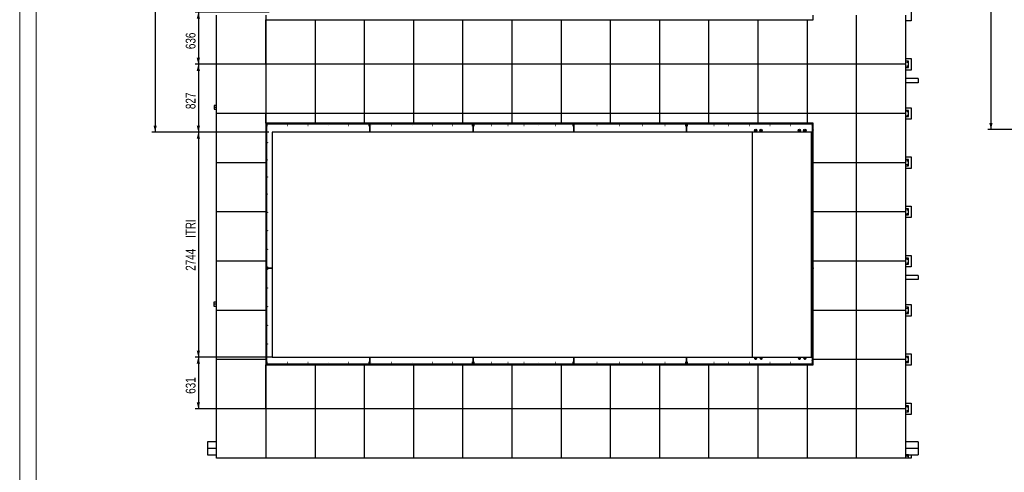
# Model space of a CAD drawing. Header units: millimetres. Extents: x 0 to 841, y 0 to 594.
# Tile 5 of 155: x 0 to 300, y 265 to 403. Entities that reach past the tile are written whole.
import ezdxf

# ---------------------------------------------------------------- set-up
doc = ezdxf.new("R2010")
doc.units = ezdxf.units.MM
doc.layers.add('COTES', color=1, linetype='Continuous')
doc.layers.add('TRAIT-FORT', color=4, linetype='Continuous', lineweight=25)
doc.styles.add('SLDTEXTSTYLE0', font='TXT', dxfattribs={"width": 0.75})
doc.dimstyles.new('SLDDIMSTYLE0', dxfattribs={"dimtxt": 3, "dimasz": 2, "dimexe": 0, "dimexo": 0.0625, "dimgap": 0.75, "dimtad": 1, "dimlfac": 40, "dimrnd": 1e-09, "dimzin": 12, "dimdsep": 46, "dimtxsty": 'SLDTEXTSTYLE0', "dimsah": 1, "dimcen": 0.09, "dimadec": 0, "dimazin": 3, "dimtfac": 1, "dimtofl": 0, "dimtmove": 0, "dimatfit": 3, "dimfxl": 1, "dimfrac": 2, "dimtolj": 1, "dimtzin": 12, "dimarcsym": 0})
doc.dimstyles.new('SLDDIMSTYLE1', dxfattribs={"dimtxt": 3, "dimasz": 2, "dimexe": 0, "dimexo": 0.0625, "dimgap": 0.75, "dimtad": 1, "dimdec": 0, "dimlfac": 40, "dimrnd": 1e-09, "dimzin": 12, "dimdsep": 46, "dimtxsty": 'SLDTEXTSTYLE0', "dimsah": 1, "dimcen": 0.09, "dimadec": 0, "dimazin": 3, "dimtfac": 1, "dimtdec": 0, "dimtofl": 0, "dimtmove": 0, "dimatfit": 3, "dimfxl": 1, "dimfrac": 2, "dimtolj": 1, "dimtzin": 12, "dimarcsym": 0})

# ---------------------------------------------------------------- blocks, each defined once
blk = doc.blocks.new('_D_2')
at = {"layer": 'COTES', "color": 1, "transparency": 16777216}
for p, q in [((76.01, 405.57), (53.47, 405.57)), ((54.47, 405.57), (54.47, 389.67)), ((89.03, 389.67), (53.47, 389.67))]:
    blk.add_line(p, q, dxfattribs=at)
for points in [[(54.47, 405.57), (53.97, 403.57), (54.97, 403.57)], [(54.47, 389.67), (54.97, 391.67), (53.97, 391.67)]]:
    blk.add_solid(points, dxfattribs=at)
at = {"layer": 'COTES', "color": 1, "transparency": 16777216, "insert": (50.6, 394.3), "char_height": 3, "attachment_point": 1, "rotation": 90, "style": 'SLDTEXTSTYLE0'}
blk.add_mtext('636', dxfattribs=at)
blk = doc.blocks.new('_D_6')
at = {"layer": 'COTES', "color": 1, "transparency": 16777216}
for p, q in [((75.99, 474.17), (40.3, 474.17)), ((41.3, 474.17), (41.3, 369)), ((75.99, 369), (40.3, 369))]:
    blk.add_line(p, q, dxfattribs=at)
for points in [[(41.3, 474.17), (40.8, 472.17), (41.8, 472.17)], [(41.3, 369), (41.8, 371), (40.8, 371)]]:
    blk.add_solid(points, dxfattribs=at)
at = {"layer": 'COTES', "color": 1, "transparency": 16777216, "insert": (37.43, 417.15), "char_height": 3, "attachment_point": 1, "rotation": 90, "style": 'SLDTEXTSTYLE0'}
blk.add_mtext('4207', dxfattribs=at)
blk = doc.blocks.new('_D_7')
at = {"layer": 'COTES', "color": 1, "transparency": 16777216}
for p, q in [((74.03, 389.67), (53.47, 389.67)), ((54.47, 389.67), (54.47, 369)), ((75.99, 369), (53.47, 369))]:
    blk.add_line(p, q, dxfattribs=at)
for points in [[(54.47, 389.67), (53.97, 387.67), (54.97, 387.67)], [(54.47, 369), (54.97, 371), (53.97, 371)]]:
    blk.add_solid(points, dxfattribs=at)
at = {"layer": 'COTES', "color": 1, "transparency": 16777216, "insert": (50.6, 376.01), "char_height": 3, "attachment_point": 1, "rotation": 90, "style": 'SLDTEXTSTYLE0'}
blk.add_mtext('827', dxfattribs=at)
blk = doc.blocks.new('_D_8')
at = {"layer": 'COTES', "color": 1, "transparency": 16777216}
for p, q in [((75.99, 369), (53.47, 369)), ((54.47, 369), (54.47, 300.4)), ((75.99, 300.4), (53.47, 300.4))]:
    blk.add_line(p, q, dxfattribs=at)
for points in [[(54.47, 369), (53.97, 367), (54.97, 367)], [(54.47, 300.4), (54.97, 302.4), (53.97, 302.4)]]:
    blk.add_solid(points, dxfattribs=at)
at = {"layer": 'COTES', "color": 1, "transparency": 16777216, "char_height": 3, "attachment_point": 1, "rotation": 90, "style": 'SLDTEXTSTYLE0'}
for s, insert in [('ITRI', (50.6, 336.73)), ('2744', (50.6, 326.74))]:
    blk.add_mtext(s, dxfattribs=dict(at, insert=insert))
blk = doc.blocks.new('_D_9')
at = {"layer": 'COTES', "color": 1, "transparency": 16777216}
for p, q in [((76.83, 300.45), (53.47, 300.45)), ((54.47, 300.45), (54.47, 284.67)), ((74.03, 284.67), (53.47, 284.67))]:
    blk.add_line(p, q, dxfattribs=at)
for points in [[(54.47, 300.45), (53.97, 298.45), (54.97, 298.45)], [(54.47, 284.67), (54.97, 286.67), (53.97, 286.67)]]:
    blk.add_solid(points, dxfattribs=at)
at = {"layer": 'COTES', "color": 1, "transparency": 16777216, "insert": (50.6, 289.24), "char_height": 3, "attachment_point": 1, "rotation": 90, "style": 'SLDTEXTSTYLE0'}
blk.add_mtext('631', dxfattribs=at)
blk = doc.blocks.new('_D_22')
at = {"layer": 'COTES', "color": 1, "transparency": 16777216}
for p, q in [((323.51, 474.95), (295.11, 474.95)), ((296.11, 474.95), (296.11, 369.77)), ((323.51, 369.77), (295.11, 369.77))]:
    blk.add_line(p, q, dxfattribs=at)
for points in [[(296.11, 474.95), (295.61, 472.95), (296.61, 472.95)], [(296.11, 369.77), (296.61, 371.77), (295.61, 371.77)]]:
    blk.add_solid(points, dxfattribs=at)
at = {"layer": 'COTES', "color": 1, "transparency": 16777216, "insert": (292.24, 417.93), "char_height": 3, "attachment_point": 1, "rotation": 90, "style": 'SLDTEXTSTYLE0'}
blk.add_mtext('4207', dxfattribs=at)

msp = doc.modelspace()

# ---------------------------------------------------------------- linework, layer by layer
at = {"color": 7, "linetype": 'Continuous', "lineweight": 18}
for p, q in [((0, 594), (0, 0)), ((5, 589), (5, 5))]:
    msp.add_line(p, q, dxfattribs=at)
at = {"layer": 'TRAIT-FORT', "color": 4, "linetype": 'Continuous', "lineweight": 25}
for p, q in [((271.78227, 406.4218), (271.78227, 402.9218)), ((60.03227, 389.6718), (60.03227, 404.6718)), ((75.03227, 404.6718), (75.03227, 389.6718)), ((75.03227, 403.19612), (90.03227, 403.19612)), ((75.03227, 389.6718), (75.03227, 403.19612)), ((90.03227, 403.19612), (90.03227, 389.6718)), ((90.03227, 403.19612), (105.03227, 403.19612)), ((105.03227, 403.19612), (105.03227, 389.6718)), ((105.03227, 403.19612), (120.03227, 403.19612)), ((120.03227, 403.19612), (120.03227, 389.6718)), ((120.03227, 403.19612), (135.03227, 403.19612)), ((135.03227, 403.19612), (135.03227, 389.6718)), ((135.03227, 403.19612), (150.03227, 403.19612)), ((150.03227, 403.19612), (150.03227, 389.6718)), ((150.03227, 403.19612), (165.03227, 403.19612)), ((165.03227, 403.19612), (165.03227, 389.6718)), ((165.03227, 403.19612), (180.03227, 403.19612)), ((180.03227, 403.19612), (180.03227, 389.6718)), ((180.03227, 403.19612), (195.03227, 403.19612)), ((195.03227, 403.19612), (195.03227, 389.6718)), ((195.03227, 403.19612), (210.03227, 403.19612)), ((210.03227, 403.19612), (210.03227, 389.6718)), ((210.03227, 403.19612), (225.03227, 403.19612)), ((225.03227, 403.19612), (225.03227, 389.6718)), ((225.03227, 403.19612), (240.03227, 403.19612)), ((240.03227, 403.19612), (240.03227, 389.6718)), ((240.03227, 403.19612), (241.8914, 403.19612)), ((241.8914, 403.19612), (241.8914, 404.6718)), ((255.03227, 404.6718), (255.03227, 389.6718)), ((270.03227, 404.6718), (270.03227, 389.6718)), ((271.78227, 402.9218), (270.03227, 402.9218)), ((270.03227, 391.4218), (271.78227, 391.4218)), ((270.96977, 390.6093), (270.03227, 390.6093)), ((270.96977, 388.7343), (270.96977, 390.6093)), ((271.78227, 391.4218), (271.78227, 387.9218)), ((75.03227, 389.6718), (60.03227, 389.6718)), ((60.03227, 374.6718), (60.03227, 389.6718)), ((90.03227, 389.6718), (75.03227, 389.6718)), ((75.03227, 389.6718), (75.03227, 374.6718)), ((105.03227, 389.6718), (90.03227, 389.6718)), ((90.03227, 389.6718), (90.03227, 374.6718)), ((120.03227, 389.6718), (105.03227, 389.6718)), ((105.03227, 389.6718), (105.03227, 374.6718)), ((135.03227, 389.6718), (120.03227, 389.6718)), ((120.03227, 389.6718), (120.03227, 374.6718)), ((150.03227, 389.6718), (135.03227, 389.6718)), ((135.03227, 389.6718), (135.03227, 374.6718)), ((165.03227, 389.6718), (150.03227, 389.6718)), ((150.03227, 389.6718), (150.03227, 374.6718)), ((180.03227, 389.6718), (165.03227, 389.6718)), ((165.03227, 389.6718), (165.03227, 374.6718)), ((195.03227, 389.6718), (180.03227, 389.6718)), ((180.03227, 389.6718), (180.03227, 374.6718)), ((210.03227, 389.6718), (195.03227, 389.6718)), ((195.03227, 389.6718), (195.03227, 374.6718)), ((225.03227, 389.6718), (210.03227, 389.6718)), ((210.03227, 389.6718), (210.03227, 374.6718)), ((240.03227, 389.6718), (225.03227, 389.6718)), ((225.03227, 389.6718), (225.03227, 374.6718)), ((255.03227, 389.6718), (240.03227, 389.6718)), ((240.03227, 389.6718), (240.03227, 374.6718)), ((270.03227, 389.6718), (255.03227, 389.6718)), ((255.03227, 389.6718), (255.03227, 374.6718)), ((270.03227, 389.6718), (270.03227, 374.6718)), ((270.03227, 388.7343), (270.96977, 388.7343)), ((271.78227, 387.9218), (270.03227, 387.9218)), ((273.93212, 385.28972), (270.03227, 385.28972)), ((273.93212, 385.28972), (273.93212, 384.03972)), ((273.93212, 384.03972), (270.03227, 384.03972)), ((60.03227, 377.15005), (59.27858, 377.15005)), ((59.27858, 377.15005), (59.27858, 376.5468)), ((59.27858, 376.5468), (59.27858, 375.94355)), ((60.03227, 376.5468), (59.27858, 376.5468)), ((59.27858, 375.94355), (60.03227, 375.94355)), ((270.03227, 376.4218), (271.78227, 376.4218)), ((270.96977, 375.6093), (270.03227, 375.6093)), ((270.96977, 373.7343), (270.96977, 375.6093)), ((271.78227, 376.4218), (271.78227, 372.9218)), ((75.03227, 374.6718), (60.03227, 374.6718)), ((60.03227, 359.6718), (60.03227, 374.6718)), ((90.03227, 374.6718), (75.03227, 374.6718)), ((75.03227, 374.6718), (75.03227, 359.6718)), ((75.03227, 371.77112), (75.03227, 374.6718)), ((105.03227, 374.6718), (90.03227, 374.6718)), ((90.03227, 374.6718), (90.03227, 371.77112)), ((120.03227, 374.6718), (105.03227, 374.6718)), ((105.03227, 374.6718), (105.03227, 371.77112)), ((135.03227, 374.6718), (120.03227, 374.6718)), ((120.03227, 374.6718), (120.03227, 371.77112)), ((150.03227, 374.6718), (135.03227, 374.6718)), ((135.03227, 374.6718), (135.03227, 371.77112)), ((165.03227, 374.6718), (150.03227, 374.6718)), ((150.03227, 374.6718), (150.03227, 371.77112)), ((180.03227, 374.6718), (165.03227, 374.6718)), ((165.03227, 374.6718), (165.03227, 371.77112)), ((195.03227, 374.6718), (180.03227, 374.6718)), ((180.03227, 374.6718), (180.03227, 371.77112)), ((210.03227, 374.6718), (195.03227, 374.6718)), ((195.03227, 374.6718), (195.03227, 371.77112)), ((225.03227, 374.6718), (210.03227, 374.6718)), ((210.03227, 374.6718), (210.03227, 371.77112)), ((240.03227, 374.6718), (225.03227, 374.6718)), ((225.03227, 374.6718), (225.03227, 371.77112)), ((255.03227, 374.6718), (240.03227, 374.6718)), ((240.03227, 374.6718), (240.03227, 371.77112)), ((270.03227, 374.6718), (255.03227, 374.6718)), ((255.03227, 374.6718), (255.03227, 359.6718)), ((270.03227, 374.6718), (270.03227, 359.6718)), ((270.03227, 373.7343), (270.96977, 373.7343)), ((271.78227, 372.9218), (270.03227, 372.9218)), ((90.03227, 371.77112), (75.03227, 371.77112)), ((75.03227, 370.52112), (75.1414, 370.52112)), ((75.2664, 370.52112), (75.1414, 370.52112)), ((75.1414, 369.02112), (75.1414, 370.52112)), ((75.2664, 371.52112), (75.2664, 327.52112)), ((75.2664, 371.52112), (106.7664, 371.52112)), ((105.03227, 371.77112), (90.03227, 371.77112)), ((120.03227, 371.77112), (105.03227, 371.77112)), ((106.7664, 371.52112), (106.7664, 368.99613)), ((106.7664, 370.77112), (106.76665, 370.77112)), ((106.7664, 370.62112), (106.76665, 370.62112)), ((106.76665, 371.52112), (138.2664, 371.52112)), ((106.76665, 368.99613), (106.76665, 371.52112)), ((135.03227, 371.77112), (120.03227, 371.77112)), ((150.03227, 371.77112), (135.03227, 371.77112)), ((138.2664, 371.52112), (138.2664, 368.99613)), ((138.26665, 370.77112), (138.2664, 370.77112)), ((138.26665, 370.62112), (138.2664, 370.62112)), ((138.26665, 368.99613), (138.26665, 371.52112)), ((138.26665, 371.52112), (168.8914, 371.52112)), ((165.03227, 371.77112), (150.03227, 371.77112)), ((180.03227, 371.77112), (165.03227, 371.77112)), ((168.8914, 371.52112), (168.8914, 368.99613)), ((168.8914, 370.77112), (168.89165, 370.77112)), ((168.8914, 370.62112), (168.89165, 370.62112)), ((168.89165, 368.99613), (168.89165, 371.52112)), ((168.89165, 371.52112), (203.2664, 371.52112)), ((195.03227, 371.77112), (180.03227, 371.77112)), ((210.03227, 371.77112), (195.03227, 371.77112)), ((203.26615, 371.27112), (203.26615, 368.99613)), ((203.2664, 368.99613), (203.2664, 371.52112)), ((203.2664, 371.52112), (241.6414, 371.52112)), ((203.2664, 371.52112), (203.2664, 371.27112)), ((225.03227, 371.77112), (210.03227, 371.77112)), ((240.03227, 371.77112), (225.03227, 371.77112)), ((237.79344, 369.48362), (237.62284, 369.48362)), ((241.8914, 371.77112), (240.03227, 371.77112)), ((241.6414, 371.52112), (241.6414, 333.77112)), ((241.8914, 370.52112), (241.6414, 370.52112)), ((241.8914, 359.6718), (241.8914, 371.77112)), ((75.1414, 369.02112), (75.03227, 369.02112)), ((75.1414, 369.02112), (75.2664, 369.02112)), ((223.40477, 368.99613), (76.99337, 368.99613)), ((76.99337, 368.99613), (76.99337, 300.39613)), ((223.40477, 300.39613), (223.40477, 368.99613)), ((241.35488, 368.99613), (223.40477, 368.99613)), ((241.35488, 300.39613), (241.35488, 368.99613)), ((241.6414, 369.02112), (241.8914, 369.02112)), ((270.03227, 361.4218), (271.78227, 361.4218)), ((270.96977, 360.6093), (270.03227, 360.6093)), ((270.96977, 358.7343), (270.96977, 360.6093)), ((271.78227, 361.4218), (271.78227, 357.9218)), ((75.03227, 359.6718), (60.03227, 359.6718)), ((60.03227, 344.6718), (60.03227, 359.6718)), ((75.03227, 359.6718), (75.03227, 344.6718)), ((255.03227, 359.6718), (241.8914, 359.6718)), ((241.8914, 344.6718), (241.8914, 359.6718)), ((270.03227, 359.6718), (255.03227, 359.6718)), ((255.03227, 359.6718), (255.03227, 344.6718)), ((270.03227, 359.6718), (270.03227, 344.6718)), ((270.03227, 358.7343), (270.96977, 358.7343)), ((271.78227, 357.9218), (270.03227, 357.9218)), ((270.03227, 346.4218), (271.78227, 346.4218)), ((270.96977, 345.6093), (270.03227, 345.6093)), ((270.96977, 343.7343), (270.96977, 345.6093)), ((271.78227, 346.4218), (271.78227, 342.9218)), ((75.03227, 344.6718), (60.03227, 344.6718)), ((60.03227, 329.6718), (60.03227, 344.6718)), ((75.03227, 344.6718), (75.03227, 329.6718)), ((255.03227, 344.6718), (241.8914, 344.6718)), ((241.8914, 329.6718), (241.8914, 344.6718)), ((270.03227, 344.6718), (255.03227, 344.6718)), ((255.03227, 344.6718), (255.03227, 329.6718)), ((270.03227, 344.6718), (270.03227, 329.6718)), ((270.03227, 343.7343), (270.96977, 343.7343)), ((271.78227, 342.9218), (270.03227, 342.9218)), ((75.03227, 337.77112), (75.1414, 337.77112)), ((75.1414, 336.27112), (75.03227, 336.27112)), ((75.2664, 337.77112), (75.1414, 337.77112)), ((75.1414, 336.27112), (75.1414, 337.77112)), ((75.1414, 336.27112), (75.2664, 336.27112)), ((241.6414, 333.77112), (241.35488, 333.77112)), ((241.35488, 333.77087), (241.6414, 333.77087)), ((241.6414, 333.77087), (241.6414, 298.27112)), ((270.03227, 331.4218), (271.78227, 331.4218)), ((270.96977, 330.6093), (270.03227, 330.6093)), ((270.96977, 328.7343), (270.96977, 330.6093)), ((271.78227, 331.4218), (271.78227, 327.9218)), ((75.03227, 329.6718), (60.03227, 329.6718)), ((60.03227, 314.6718), (60.03227, 329.6718)), ((75.03227, 329.6718), (75.03227, 314.6718)), ((76.99337, 327.52112), (75.2664, 327.52112)), ((75.2664, 327.52087), (76.99337, 327.52087)), ((75.2664, 327.52087), (75.2664, 298.27112)), ((241.8914, 328.52112), (241.6414, 328.52112)), ((255.03227, 329.6718), (241.8914, 329.6718)), ((241.8914, 314.6718), (241.8914, 329.6718)), ((270.03227, 329.6718), (255.03227, 329.6718)), ((255.03227, 329.6718), (255.03227, 314.6718)), ((270.03227, 329.6718), (270.03227, 314.6718)), ((270.03227, 328.7343), (270.96977, 328.7343)), ((271.78227, 327.9218), (270.03227, 327.9218)), ((241.6414, 327.02112), (241.8914, 327.02112)), ((241.8914, 325.28941), (241.6414, 325.28941)), ((273.93212, 325.28941), (270.03227, 325.28941)), ((273.93212, 325.28941), (273.93212, 324.03941)), ((241.8914, 324.03941), (241.6414, 324.03941)), ((273.93212, 324.03941), (270.03227, 324.03941)), ((60.03227, 317.15005), (59.2064, 317.15005)), ((59.2064, 317.15005), (59.2064, 316.5468)), ((59.2064, 316.5468), (59.2064, 315.94355)), ((60.03227, 316.5468), (59.2064, 316.5468)), ((59.2064, 315.94355), (60.03227, 315.94355)), ((75.2664, 317.15005), (75.03227, 317.15005)), ((75.2664, 316.5468), (75.03227, 316.5468)), ((75.03227, 315.94355), (75.2664, 315.94355)), ((270.03227, 316.4218), (271.78227, 316.4218)), ((270.96977, 315.6093), (270.03227, 315.6093)), ((270.96977, 313.7343), (270.96977, 315.6093)), ((271.78227, 316.4218), (271.78227, 312.9218)), ((75.03227, 314.6718), (60.03227, 314.6718)), ((60.03227, 299.6718), (60.03227, 314.6718)), ((75.03227, 314.6718), (75.03227, 299.6718)), ((255.03227, 314.6718), (241.8914, 314.6718)), ((241.8914, 299.6718), (241.8914, 314.6718)), ((270.03227, 314.6718), (255.03227, 314.6718)), ((255.03227, 314.6718), (255.03227, 299.6718)), ((270.03227, 314.6718), (270.03227, 299.6718)), ((270.03227, 313.7343), (270.96977, 313.7343)), ((271.78227, 312.9218), (270.03227, 312.9218)), ((76.99337, 300.39613), (223.40477, 300.39613)), ((106.7664, 300.39613), (106.7664, 298.27112)), ((106.76665, 298.27112), (106.76665, 300.39613)), ((138.2664, 300.39613), (138.2664, 298.27112)), ((138.26665, 298.27112), (138.26665, 300.39613)), ((168.8914, 300.39613), (168.8914, 298.27112)), ((168.89165, 298.27112), (168.89165, 300.39613)), ((203.26615, 300.39613), (203.26615, 298.27112)), ((203.2664, 298.27112), (203.2664, 300.39613)), ((223.40477, 300.39613), (241.35488, 300.39613)), ((270.03227, 301.4218), (271.78227, 301.4218)), ((270.96977, 300.6093), (270.03227, 300.6093)), ((270.96977, 298.7343), (270.96977, 300.6093)), ((271.78227, 301.4218), (271.78227, 297.9218)), ((75.03227, 299.6718), (60.03227, 299.6718)), ((60.03227, 284.6718), (60.03227, 299.6718)), ((75.03227, 299.6718), (75.03227, 284.6718)), ((75.03227, 284.6718), (75.03227, 298.02112)), ((75.03227, 298.02112), (90.03227, 298.02112)), ((106.7664, 298.27112), (75.2664, 298.27112)), ((90.03227, 298.02112), (90.03227, 284.6718)), ((90.03227, 298.02112), (105.03227, 298.02112)), ((105.03227, 298.02112), (105.03227, 284.6718)), ((105.03227, 298.02112), (120.03227, 298.02112)), ((106.76665, 299.17112), (106.7664, 299.17112)), ((106.76665, 299.02112), (106.7664, 299.02112)), ((138.2664, 298.27112), (106.76665, 298.27112)), ((120.03227, 298.02112), (120.03227, 284.6718)), ((120.03227, 298.02112), (135.03227, 298.02112)), ((135.03227, 298.02112), (135.03227, 284.6718)), ((135.03227, 298.02112), (150.03227, 298.02112)), ((138.2664, 299.17112), (138.26665, 299.17112)), ((138.2664, 299.02112), (138.26665, 299.02112)), ((168.8914, 298.27112), (138.26665, 298.27112)), ((150.03227, 298.02112), (150.03227, 284.6718)), ((150.03227, 298.02112), (165.03227, 298.02112)), ((165.03227, 298.02112), (165.03227, 284.6718)), ((165.03227, 298.02112), (180.03227, 298.02112)), ((168.89165, 299.17112), (168.8914, 299.17112)), ((168.89165, 299.02112), (168.8914, 299.02112)), ((203.26615, 298.27112), (168.89165, 298.27112)), ((180.03227, 298.02112), (180.03227, 284.6718)), ((180.03227, 298.02112), (195.03227, 298.02112)), ((195.03227, 298.02112), (195.03227, 284.6718)), ((195.03227, 298.02112), (210.03227, 298.02112)), ((203.2664, 299.17112), (203.26615, 299.17112)), ((203.2664, 299.02112), (203.26615, 299.02112)), ((241.6414, 298.27112), (203.2664, 298.27112)), ((210.03227, 298.02112), (210.03227, 284.6718)), ((210.03227, 298.02112), (225.03227, 298.02112)), ((225.03227, 298.02112), (225.03227, 284.6718)), ((225.03227, 298.02112), (240.03227, 298.02112)), ((240.03227, 298.02112), (240.03227, 284.6718)), ((240.03227, 298.02112), (241.8914, 298.02112)), ((255.03227, 299.6718), (241.8914, 299.6718)), ((241.8914, 298.02112), (241.8914, 299.6718)), ((270.03227, 299.6718), (255.03227, 299.6718)), ((255.03227, 299.6718), (255.03227, 284.6718)), ((270.03227, 299.6718), (270.03227, 284.6718)), ((270.03227, 298.7343), (270.96977, 298.7343)), ((271.78227, 297.9218), (270.03227, 297.9218)), ((270.03227, 286.4218), (271.78227, 286.4218)), ((270.96977, 285.6093), (270.03227, 285.6093)), ((270.96977, 283.7343), (270.96977, 285.6093)), ((271.78227, 286.4218), (271.78227, 282.9218)), ((75.03227, 284.6718), (60.03227, 284.6718)), ((60.03227, 269.6718), (60.03227, 284.6718)), ((90.03227, 284.6718), (75.03227, 284.6718)), ((75.03227, 284.6718), (75.03227, 269.6718)), ((105.03227, 284.6718), (90.03227, 284.6718)), ((90.03227, 284.6718), (90.03227, 269.6718)), ((120.03227, 284.6718), (105.03227, 284.6718)), ((105.03227, 284.6718), (105.03227, 269.6718)), ((135.03227, 284.6718), (120.03227, 284.6718)), ((120.03227, 284.6718), (120.03227, 269.6718)), ((150.03227, 284.6718), (135.03227, 284.6718)), ((135.03227, 284.6718), (135.03227, 269.6718)), ((165.03227, 284.6718), (150.03227, 284.6718)), ((150.03227, 284.6718), (150.03227, 269.6718)), ((180.03227, 284.6718), (165.03227, 284.6718)), ((165.03227, 284.6718), (165.03227, 269.6718)), ((195.03227, 284.6718), (180.03227, 284.6718)), ((180.03227, 284.6718), (180.03227, 269.6718)), ((210.03227, 284.6718), (195.03227, 284.6718)), ((195.03227, 284.6718), (195.03227, 269.6718)), ((225.03227, 284.6718), (210.03227, 284.6718)), ((210.03227, 284.6718), (210.03227, 269.6718)), ((240.03227, 284.6718), (225.03227, 284.6718)), ((225.03227, 284.6718), (225.03227, 269.6718)), ((255.03227, 284.6718), (240.03227, 284.6718)), ((240.03227, 284.6718), (240.03227, 269.6718)), ((270.03227, 284.6718), (255.03227, 284.6718)), ((255.03227, 284.6718), (255.03227, 269.6718)), ((270.03227, 284.6718), (270.03227, 269.6718)), ((270.03227, 283.7343), (270.96977, 283.7343)), ((271.78227, 282.9218), (270.03227, 282.9218)), ((60.03227, 274.62685), (57.29695, 274.62685)), ((57.29695, 274.62685), (57.29695, 272.62685)), ((273.93212, 274.62685), (270.03227, 274.62685)), ((273.93212, 274.62685), (273.93212, 272.62685)), ((57.29695, 272.62685), (57.29695, 270.62685)), ((57.29695, 272.62685), (60.03227, 272.62685)), ((57.29695, 270.62685), (60.03227, 270.62685)), ((270.03227, 272.62685), (273.93212, 272.62685)), ((270.03227, 270.62685), (273.93212, 270.62685)), ((270.96977, 270.6093), (270.03227, 270.6093)), ((270.96977, 269.6718), (270.96977, 270.6093)), ((271.78227, 270.62685), (271.78227, 269.6718)), ((273.93212, 272.62685), (273.93212, 270.62685)), ((75.03227, 269.6718), (60.03227, 269.6718)), ((90.03227, 269.6718), (75.03227, 269.6718)), ((105.03227, 269.6718), (90.03227, 269.6718)), ((120.03227, 269.6718), (105.03227, 269.6718)), ((135.03227, 269.6718), (120.03227, 269.6718)), ((150.03227, 269.6718), (135.03227, 269.6718)), ((165.03227, 269.6718), (150.03227, 269.6718)), ((180.03227, 269.6718), (165.03227, 269.6718)), ((195.03227, 269.6718), (180.03227, 269.6718)), ((210.03227, 269.6718), (195.03227, 269.6718)), ((225.03227, 269.6718), (210.03227, 269.6718)), ((240.03227, 269.6718), (225.03227, 269.6718)), ((255.03227, 269.6718), (240.03227, 269.6718)), ((270.03227, 269.6718), (255.03227, 269.6718)), ((270.96977, 269.6718), (270.03227, 269.6718)), ((271.78227, 269.6718), (270.96977, 269.6718))]:
    msp.add_line(p, q, dxfattribs=at)
at = {"layer": 'TRAIT-FORT', "color": 4, "linetype": 'Continuous', "lineweight": 25, "flags": 128}
for points in [[(241.8914, 370.08337), (241.87936, 370.07334), (241.83725, 370.03091)], [(241.8586, 369.67099), (241.87409, 369.63493), (241.8914, 369.60529)], [(241.8914, 328.08337), (241.87936, 328.07334), (241.83725, 328.03091)], [(241.8586, 327.67099), (241.87409, 327.63493), (241.8914, 327.60529)]]:
    msp.add_lwpolyline(points, dxfattribs=at)
at = {"layer": 'TRAIT-FORT', "color": 4, "linetype": 'Continuous', "lineweight": 25}
for centre, radius in [((270.6068, 390.24633), 0.08158), ((270.6068, 389.09728), 0.08158), ((270.6068, 375.24633), 0.08158), ((270.6068, 374.09728), 0.08158), ((75.5164, 371.02112), 0.04), ((81.6914, 371.02112), 0.04), ((87.8664, 371.02112), 0.04), ((94.0414, 371.02112), 0.04), ((100.2164, 371.02112), 0.04), ((106.3914, 371.02112), 0.04), ((107.1414, 371.02112), 0.04), ((113.3914, 371.02112), 0.04), ((119.6414, 371.02112), 0.04), ((125.8914, 371.02112), 0.04), ((132.0164, 371.02112), 0.04), ((137.8914, 371.02112), 0.04), ((138.6414, 371.02112), 0.04), ((143.7664, 371.02112), 0.04), ((148.8914, 371.02112), 0.04), ((153.7664, 371.02112), 0.04), ((158.2664, 371.02112), 0.04), ((163.3914, 371.02112), 0.04), ((168.5164, 371.02112), 0.04), ((169.0914, 371.02112), 0.04), ((176.0014, 371.02112), 0.04), ((182.9114, 371.02112), 0.04), ((189.8214, 371.02112), 0.04), ((196.7314, 371.02112), 0.04), ((202.8914, 371.02112), 0.04), ((203.6414, 371.02112), 0.04), ((211.6414, 371.02112), 0.04), ((216.1414, 371.02112), 0.04), ((222.4539, 371.02112), 0.04), ((224.37314, 369.53429), 0.375), ((224.37314, 369.53429), 0.09922), ((226.02415, 369.53429), 0.375), ((226.02415, 369.53429), 0.09922), ((228.7664, 371.02112), 0.04), ((235.0789, 371.02112), 0.04), ((237.70814, 369.53429), 0.375), ((237.70814, 369.53429), 0.09922), ((239.35914, 369.53429), 0.375), ((239.35914, 369.53429), 0.09922), ((241.3914, 371.02112), 0.04), ((75.5164, 365.78634), 0.04), ((75.5164, 360.55156), 0.04), ((270.6068, 360.24633), 0.08158), ((270.6068, 359.09728), 0.08158), ((75.5164, 355.31678), 0.04), ((75.5164, 350.082), 0.04), ((270.6068, 345.24633), 0.08158), ((75.5164, 344.53553), 0.04), ((270.6068, 344.09728), 0.08158), ((75.5164, 338.98906), 0.04), ((75.5164, 333.23906), 0.04), ((270.6068, 330.24633), 0.08158), ((75.5164, 327.89612), 0.04), ((270.6068, 329.09728), 0.08158), ((75.5164, 327.14612), 0.04), ((75.5164, 321.47112), 0.04), ((75.5164, 315.79612), 0.04), ((270.6068, 315.24633), 0.08158), ((270.6068, 314.09728), 0.08158), ((75.5164, 310.12112), 0.04), ((75.5164, 304.44612), 0.04), ((224.37314, 300.16056), 0.09922), ((226.02415, 300.16056), 0.09922), ((237.70814, 300.16056), 0.09922), ((239.35914, 300.16056), 0.09922), ((270.6068, 300.24633), 0.08158), ((75.5164, 298.77112), 0.04), ((81.6914, 298.77112), 0.04), ((87.8664, 298.77112), 0.04), ((94.0414, 298.77112), 0.04), ((100.2164, 298.77112), 0.04), ((106.3914, 298.77112), 0.04), ((107.1414, 298.77112), 0.04), ((113.3914, 298.77112), 0.04), ((119.6414, 298.77112), 0.04), ((125.8914, 298.77112), 0.04), ((132.0164, 298.77112), 0.04), ((137.8914, 298.77112), 0.04), ((138.6414, 298.77112), 0.04), ((143.7664, 298.77112), 0.04), ((148.8914, 298.77112), 0.04), ((153.7664, 298.77112), 0.04), ((158.2664, 298.77112), 0.04), ((163.3914, 298.77112), 0.04), ((168.5164, 298.77112), 0.04), ((169.0914, 298.77112), 0.04), ((176.0014, 298.77112), 0.04), ((182.9114, 298.77112), 0.04), ((189.8214, 298.77112), 0.04), ((196.7314, 298.77112), 0.04), ((202.8914, 298.77112), 0.04), ((203.6414, 298.77112), 0.04), ((211.6414, 298.77112), 0.04), ((216.1414, 298.77112), 0.04), ((222.4539, 298.77112), 0.04), ((228.7664, 298.77112), 0.04), ((235.0789, 298.77112), 0.04), ((241.3914, 298.77112), 0.04), ((270.6068, 299.09728), 0.08158), ((270.6068, 285.24633), 0.08158), ((270.6068, 284.09728), 0.08158), ((270.6068, 270.24633), 0.08158)]:
    msp.add_circle(centre, radius, dxfattribs=at)
for centre, radius, start, end in [((78.3914, 369.77112), 1.875, 68.9605302, 111.0394698), ((78.3914, 369.77112), 1.85, 71.0753555, 108.9246445), ((104.1414, 369.77112), 1.875, 68.9605302, 111.0394698), ((104.1414, 369.77112), 1.85, 71.0753555, 108.9246445), ((129.8914, 369.77112), 1.875, 68.9605302, 111.0394698), ((129.8914, 369.77112), 1.85, 71.0753555, 108.9246445), ((156.0164, 369.77112), 1.875, 68.9605302, 111.0394698), ((156.0164, 369.77112), 1.85, 71.0753555, 108.9246445), ((186.6414, 369.77112), 1.875, 68.9605302, 111.0394698), ((186.6414, 369.77112), 1.85, 71.0753555, 108.9246445), ((239.8914, 369.77112), 1.875, 68.9605302, 111.0394698), ((239.8914, 369.77112), 1.85, 71.0753555, 108.9246445), ((242.1414, 369.77112), 0.4, 139.4977942, 231.3178125), ((242.1414, 369.77112), 0.3, 146.4426902, 199.4977942), ((241.3914, 365.78634), 0.04, 0, 155.9150794), ((241.3914, 365.78634), 0.04, 204.0849206, 0), ((241.3914, 360.55156), 0.04, 0, 155.9150794), ((241.3914, 360.55156), 0.04, 204.0849206, 0), ((241.3914, 355.31678), 0.04, 0, 155.9150794), ((241.3914, 355.31678), 0.04, 204.0849206, 0), ((241.3914, 350.082), 0.04, 0, 155.9150794), ((241.3914, 350.082), 0.04, 204.0849206, 0), ((241.3914, 344.84722), 0.04, 0, 155.9150794), ((241.3914, 344.84722), 0.04, 204.0849206, 0), ((241.3914, 334.14612), 0.04, 0, 155.9150794), ((241.3914, 334.14612), 0.04, 204.0849206, 0), ((241.3914, 333.39612), 0.04, 0, 155.9150794), ((241.3914, 333.39612), 0.04, 204.0849206, 0), ((241.3914, 329.06799), 0.04, 0, 155.9150794), ((241.3914, 329.06799), 0.04, 204.0849206, 0), ((242.1414, 327.77112), 0.4, 139.4977942, 231.3178125), ((242.1414, 327.77112), 0.3, 146.4426902, 199.4977942), ((241.3914, 324.73987), 0.04, 0, 155.9150794), ((241.3914, 324.73987), 0.04, 204.0849206, 0), ((241.3914, 320.41174), 0.04, 0, 155.9150794), ((241.3914, 320.41174), 0.04, 204.0849206, 0), ((241.3914, 316.08362), 0.04, 0, 155.9150794), ((241.3914, 316.08362), 0.04, 204.0849206, 0), ((241.3914, 311.75549), 0.04, 0, 155.9150794), ((241.3914, 311.75549), 0.04, 204.0849206, 0), ((241.3914, 307.42737), 0.04, 0, 155.9150794), ((241.3914, 307.42737), 0.04, 204.0849206, 0), ((224.37314, 300.16056), 0.375, 141.0835624, 0), ((224.37314, 300.16056), 0.375, 0, 38.9164376), ((226.02415, 300.16056), 0.375, 141.0835624, 0), ((226.02415, 300.16056), 0.375, 0, 38.9164376), ((237.70814, 300.16056), 0.375, 141.0835624, 0), ((237.70814, 300.16056), 0.375, 0, 38.9164376), ((239.35914, 300.16056), 0.375, 141.0835624, 0), ((239.35914, 300.16056), 0.375, 0, 38.9164376), ((241.3914, 303.09924), 0.04, 0, 155.9150794), ((241.3914, 303.09924), 0.04, 204.0849206, 0), ((239.8914, 300.02112), 1.875, 338.9605302, 21.0394698), ((239.8914, 300.02112), 1.85, 341.0753556, 18.9246444), ((78.3914, 300.02112), 1.875, 248.9605303, 291.0394697), ((78.3914, 300.02112), 1.85, 251.0753556, 288.9246444), ((104.1414, 300.02112), 1.875, 248.9605303, 291.0394697), ((104.1414, 300.02112), 1.85, 251.0753556, 288.9246444), ((129.8914, 300.02112), 1.875, 248.9605303, 291.0394697), ((129.8914, 300.02112), 1.85, 251.0753556, 288.9246444), ((156.0164, 300.02112), 1.875, 248.9605303, 291.0394697), ((156.0164, 300.02112), 1.85, 251.0753556, 288.9246444), ((186.6414, 300.02112), 1.875, 248.9605303, 291.0394697), ((186.6414, 300.02112), 1.85, 251.0753556, 288.9246444), ((213.8914, 300.02112), 1.875, 248.9605303, 291.0394697), ((213.8914, 300.02112), 1.85, 251.0753556, 288.9246444), ((239.8914, 300.02112), 1.875, 248.9605303, 291.0394697), ((239.8914, 300.02112), 1.85, 251.0753556, 288.9246444)]:
    msp.add_arc(centre, radius, start, end, dxfattribs=at)
for points, knots in [([(241.8914, 369.94034), (241.87993, 369.92691), (241.84951, 369.8913), (241.81949, 369.85615), (241.80079, 369.83426)], [0, 0, 0, 0, 0.3771990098, 1, 1, 1, 1]), ([(241.80079, 369.83426), (241.81033, 369.80732), (241.82947, 369.75325), (241.84887, 369.69848), (241.8586, 369.67099)], [0, 0, 0, 0, 0.498165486, 1, 1, 1, 1]), ([(241.8586, 369.67099), (241.86827, 369.64367), (241.87926, 369.61265), (241.8901, 369.58202), (241.8914, 369.57836)], [0, 0, 0, 0, 0.880456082, 1, 1, 1, 1]), ([(241.8914, 327.94034), (241.87993, 327.92691), (241.84951, 327.8913), (241.81949, 327.85615), (241.80079, 327.83426)], [0, 0, 0, 0, 0.37719901, 1, 1, 1, 1]), ([(241.80079, 327.83426), (241.81033, 327.80732), (241.82947, 327.75325), (241.84887, 327.69848), (241.8586, 327.67099)], [0, 0, 0, 0, 0.498165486, 1, 1, 1, 1]), ([(241.8586, 327.67099), (241.86827, 327.64367), (241.87926, 327.61265), (241.8901, 327.58202), (241.8914, 327.57836)], [0, 0, 0, 0, 0.880456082, 1, 1, 1, 1])]:
    msp.add_open_spline(points, degree=3, knots=knots, dxfattribs=at)

# ---------------------------------------------------------------- dimensions: what is measured, and where the dimension line sits
at = {"layer": 'COTES', "color": 1}
for base, p1, p2, dimstyle, picture, middle in [((296.10641, 369.77112), (324.51106, 474.94612), (324.51106, 369.77112), 'SLDDIMSTYLE0', '_D_22', (296.10641, 422.35862)), ((41.29695, 368.99613), (76.99337, 474.17113), (76.99337, 368.99613), 'SLDDIMSTYLE0', '_D_6', (41.29695, 421.58363)), ((54.46565, 389.6718), (77.00925, 405.57087), (90.03227, 389.6718), 'SLDDIMSTYLE1', '_D_2', (54.46565, 397.62133)), ((54.46565, 368.99613), (75.03227, 389.6718), (76.99337, 368.99613), 'SLDDIMSTYLE1', '_D_7', (54.46565, 379.33396)), ((54.46565, 284.6718), (77.83095, 300.45445), (75.03227, 284.6718), 'SLDDIMSTYLE1', '_D_9', (54.46565, 292.56312))]:
    dim = msp.add_linear_dim(base=base, p1=p1, p2=p2, angle=90, dimstyle=dimstyle, dxfattribs=at)
    dim.commit()
    dim.dimension.update_dxf_attribs({"geometry": picture, "text_midpoint": middle, "dimtype": 160})
dim = msp.add_linear_dim(base=(54.46565, 300.39613), p1=(76.99337, 368.99613), p2=(76.99337, 300.39613), angle=90, text='<> ITRI', dimstyle='SLDDIMSTYLE1', dxfattribs=at)
dim.commit()
dim.dimension.update_dxf_attribs({"geometry": '_D_8', "text_midpoint": (54.46565, 334.69613), "dimtype": 160})

doc.saveas('drawing.dxf')
